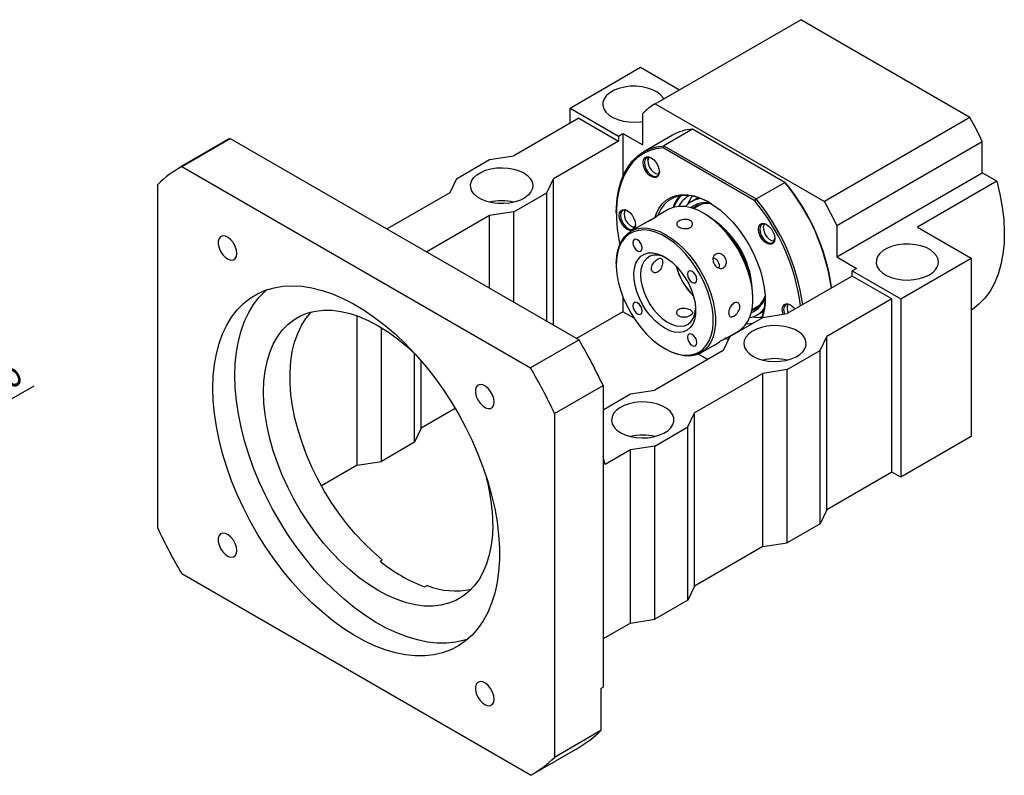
# Model space of a CAD drawing. Header units: millimetres. Extents: x 26 to 291, y 8 to 205.
# Tile 5 of 5: x 179 to 284, y 99 to 180. Entities that reach past the tile are written whole.
import ezdxf

# ---------------------------------------------------------------- set-up
doc = ezdxf.new("R2010")
doc.units = ezdxf.units.MM
doc.layers.add('圖層0', color=7, linetype='Continuous')
doc.styles.add('SLDTEXTSTYLE0', font='TXT', dxfattribs={"width": 0.7})
doc.dimstyles.new('SLDDIMSTYLE4', dxfattribs={"dimtxt": 3.389974, "dimasz": 2.5, "dimexe": 0, "dimexo": 0.0625, "dimgap": 0.847493, "dimtad": 1, "dimlfac": 3, "dimrnd": 1e-09, "dimzin": 12, "dimdsep": 46, "dimtxsty": 'SLDTEXTSTYLE0', "dimblk1": 'NONE', "dimsah": 1, "dimcen": 0, "dimadec": 0, "dimazin": 3, "dimtfac": 1, "dimtmove": 0, "dimatfit": 3, "dimldrblk": 'NONE', "dimfxl": 0, "dimfrac": 2, "dimtolj": 1, "dimtzin": 12, "dimarcsym": 0})

# ---------------------------------------------------------------- blocks, each defined once
blk = doc.blocks.new('_D_11')
at = {"layer": '圖層0', "color": 7}
for q in [(180.68, 140.4), (147.03, 120.97)]:
    blk.add_line((160.02, 128.47), q, dxfattribs=at)
blk.add_solid([(160.02, 128.47), (163.21, 129.71), (162.69, 130.61)], dxfattribs=at)
at = {"layer": '圖層0', "color": 7, "char_height": 3.175, "attachment_point": 1, "rotation": 30, "style": 'SLDTEXTSTYLE0'}
for s, insert in [('45', (175.2, 141.94)), ('%%c', (171.72, 139.93))]:
    blk.add_mtext(s, dxfattribs=dict(at, insert=insert))
blk = doc.blocks.new('_NONE')

msp = doc.modelspace()

# ---------------------------------------------------------------- linework, layer by layer
at = {"color": 7, "linetype": 'Continuous', "lineweight": 25}
for p, q in [((247.0803, 170.5336), (262.6367, 179.5141)), ((280.7229, 169.0732), (262.6367, 179.5141)), ((237.9743, 170.0747), (245.5168, 174.4289)), ((245.5168, 174.4289), (249.6723, 172.0299)), ((247.0803, 170.5336), (265.1665, 160.0927)), ((237.9743, 170.0747), (243.1598, 167.0812)), ((237.9743, 168.4418), (237.9743, 170.0747)), ((245.7525, 166.1287), (245.7525, 169.4779)), ((238.9172, 168.9861), (231.9639, 164.972)), ((238.9172, 168.9861), (243.1598, 166.5368)), ((280.7229, 169.0732), (265.1665, 160.0927)), ((251.0769, 167.8182), (248.0128, 166.0493)), ((260.9342, 162.1277), (251.0769, 167.8182)), ((201.5482, 166.7648), (196.3628, 163.7713)), ((196.468, 163.8314), (201.6535, 166.8249)), ((201.5482, 166.7648), (201.6535, 166.8249)), ((201.6535, 166.8249), (238.9399, 145.2999)), ((243.1598, 166.5368), (236.2066, 162.5228)), ((243.1598, 167.0812), (243.6312, 167.3533)), ((243.1598, 167.0812), (243.1598, 166.5368)), ((243.6312, 167.3533), (243.6312, 162.777)), ((243.6312, 167.3533), (245.7525, 166.1287)), ((248.9228, 167.1713), (245.8587, 165.4024)), ((266.4943, 157.5039), (282.0507, 166.4844)), ((282.0507, 163.1352), (282.0507, 166.4844)), ((248.0128, 166.0493), (247.926, 165.8272)), ((257.7211, 160.1726), (247.926, 165.8272)), ((248.0128, 166.0493), (257.8701, 160.3588)), ((225.8357, 162.5228), (229.3712, 164.5638)), ((229.3712, 164.5638), (231.9639, 164.972)), ((246.3034, 164.4675), (246.3034, 164.4131)), ((196.468, 163.8314), (233.7544, 142.3064)), ((225.8357, 162.5228), (225.1286, 161.0261)), ((235.4995, 161.0261), (236.2066, 162.5228)), ((236.2066, 146.8778), (236.2066, 162.5228)), ((247.0575, 163.1067), (247.1046, 163.0795)), ((257.8701, 160.3588), (260.9342, 162.1277)), ((260.9342, 162.1277), (261.021, 162.0776)), ((266.4943, 154.1547), (282.0507, 163.1352)), ((283.5938, 162.2444), (275.1085, 157.3459)), ((283.5938, 162.2444), (282.0507, 163.1352)), ((193.898, 125.1684), (193.898, 161.9128)), ((225.1286, 161.0261), (218.4135, 157.1495)), ((231.9639, 158.9851), (235.4995, 161.0261)), ((235.4995, 147.286), (235.4995, 161.0261)), ((251.7027, 160.5009), (250.9738, 160.0802)), ((257.7211, 160.1726), (257.8701, 160.3588)), ((231.9639, 158.9851), (229.3712, 158.5769)), ((231.9639, 149.327), (231.9639, 158.9851)), ((248.4846, 159.2205), (247.0704, 158.4041)), ((252.0883, 159.8191), (251.2242, 159.3202)), ((229.3712, 158.5769), (222.6561, 154.7003)), ((229.3712, 150.8238), (229.3712, 158.5769)), ((242.9241, 158.9163), (242.9241, 158.7802)), ((243.7491, 158.821), (243.7491, 158.7666)), ((252.353, 158.7807), (252.2352, 158.8487)), ((245.8994, 157.7281), (244.4777, 156.9074)), ((244.5032, 157.4603), (244.5503, 157.4331)), ((258.6367, 157.3262), (258.6367, 157.2932)), ((266.4943, 157.5039), (266.4943, 154.1547)), ((275.1085, 157.3459), (280.8722, 154.0187)), ((259.0183, 156.3299), (258.9262, 156.4836)), ((259.3908, 155.9869), (259.438, 155.9596)), ((266.4943, 154.1547), (268.6156, 152.9301)), ((273.3297, 149.6645), (280.8722, 154.0187)), ((280.8722, 154.0187), (280.8722, 134.966)), ((242.9241, 153.4735), (242.9241, 153.3375)), ((268.6156, 152.9301), (268.1442, 152.658)), ((268.1442, 152.658), (273.3297, 149.6645)), ((268.1442, 152.1136), (268.1442, 152.658)), ((268.1442, 152.1136), (261.191, 148.0996)), ((272.3869, 149.6644), (268.1442, 152.1136)), ((243.6312, 149.9107), (243.6312, 148.3007)), ((257.5376, 149.6636), (257.5376, 149.7997)), ((272.3869, 149.6644), (265.4337, 145.6504)), ((272.3869, 131.1561), (272.3869, 149.6644)), ((273.3297, 149.6645), (273.3297, 130.6119)), ((257.4404, 148.5524), (258.3045, 149.0512)), ((261.191, 148.7306), (261.191, 148.6976)), ((215.2291, 131.9045), (215.2291, 147.863)), ((243.6312, 148.3007), (238.6865, 145.4462)), ((244.8197, 147.6146), (243.6312, 148.3007)), ((255.0628, 145.6504), (258.5983, 147.6914)), ((257.9732, 147.9555), (258.7021, 148.3763)), ((258.5983, 147.6914), (261.191, 148.0996)), ((217.8218, 132.3127), (217.8218, 146.5985)), ((256.5885, 146.5312), (256.432, 146.5593)), ((238.9399, 145.2999), (233.7544, 142.3064)), ((255.0628, 145.6504), (254.3557, 144.1536)), ((254.5698, 145.4134), (255.984, 146.2298)), ((254.8748, 145.5895), (255.0229, 145.5659)), ((264.7266, 144.1536), (265.4337, 145.6504)), ((265.4337, 127.1421), (265.4337, 145.6504)), ((248.1087, 144.3565), (248.2265, 144.2885)), ((251.9771, 143.9167), (253.3988, 144.7374)), ((221.3573, 134.3537), (221.3573, 143.832)), ((254.3557, 144.1536), (247.0489, 139.9355)), ((251.7006, 143.779), (252.7037, 143.2)), ((252.7037, 143.2), (251.7006, 143.779)), ((261.191, 142.1126), (264.7266, 144.1536)), ((264.7266, 125.6454), (264.7266, 144.1536)), ((222.0644, 135.8505), (222.0644, 143.0452)), ((261.191, 142.1126), (258.5983, 141.7044)), ((261.191, 123.6044), (261.191, 142.1126)), ((258.5983, 141.7044), (251.2915, 137.4863)), ((258.5983, 123.1962), (258.5983, 141.7044)), ((236.3244, 137.4205), (241.5099, 140.414)), ((241.5099, 140.414), (241.5099, 108.1606)), ((241.5099, 137.8265), (244.4562, 139.5273)), ((244.4562, 139.5273), (247.0489, 139.9355)), ((225.7082, 137.954), (222.0644, 135.8505)), ((236.3244, 137.4205), (236.3244, 100.6762)), ((250.5844, 135.9896), (251.2915, 137.4863)), ((251.2915, 118.9781), (251.2915, 137.4863)), ((222.0644, 135.8505), (221.3573, 134.3537)), ((247.0489, 133.9485), (250.5844, 135.9896)), ((250.5844, 117.4813), (250.5844, 135.9896)), ((280.8722, 134.966), (273.3297, 130.6119)), ((221.3573, 134.3537), (217.8218, 132.3127)), ((247.0489, 133.9485), (244.4562, 133.5403)), ((247.0489, 115.4403), (247.0489, 133.9485)), ((241.7456, 131.9756), (241.5099, 132.8193)), ((244.4562, 133.5403), (241.7456, 131.9756)), ((244.4562, 115.0321), (244.4562, 133.5403)), ((215.2291, 131.9045), (211.3978, 129.6928)), ((215.2291, 131.9045), (217.8218, 132.3127)), ((272.3869, 131.1561), (265.4337, 127.1421)), ((273.3297, 130.6119), (272.3869, 131.1561)), ((265.4337, 127.1421), (264.7266, 125.6454)), ((264.7266, 125.6454), (261.191, 123.6044)), ((258.5983, 123.1962), (251.2915, 118.9781)), ((258.5983, 123.1962), (261.191, 123.6044)), ((217.6689, 121.6516), (217.9046, 121.7877)), ((233.7544, 98.7575), (196.468, 120.2825)), ((222.6888, 119.0258), (222.4531, 118.8898)), ((251.2915, 118.9781), (250.5844, 117.4813)), ((250.5844, 117.4813), (247.0489, 115.4403)), ((244.4562, 115.0321), (241.5099, 113.3312)), ((244.4562, 115.0321), (247.0489, 115.4403)), ((241.2742, 108.0246), (241.5099, 108.1606)), ((241.2742, 108.0246), (241.2742, 103.5336)), ((241.2742, 103.5336), (236.3244, 100.6762)), ((233.8597, 98.8176), (238.8094, 101.6751))]:
    msp.add_line(p, q, dxfattribs=at)
at = {"color": 8, "linetype": 'Continuous', "lineweight": 25}
msp.add_line((256.4819, 146.6063), (256.6765, 146.582), dxfattribs=at)
at = {"color": 7, "linetype": 'Continuous', "lineweight": 25, "flags": 128}
for points in [[(247.9902, 171.0589), (247.9329, 171.1554), (247.656, 171.4844), (247.2762, 171.7773), (246.8073, 172.0234), (246.2662, 172.2138), (245.6724, 172.3416), (245.0475, 172.4023), (244.414, 172.3936), (243.7948, 172.3158), (243.2122, 172.1718), (242.6874, 171.9668), (242.2393, 171.7081), (241.8841, 171.4051), (241.6347, 171.0688), (241.5, 170.7113), (241.4849, 170.3456), (241.59, 169.9848), (241.8114, 169.6421), (242.1412, 169.3297), (242.5675, 169.059), (243.0748, 168.8398), (243.6448, 168.6799), (244.2569, 168.5852), (244.889, 168.5591), (245.5183, 168.6026), (245.7525, 168.6372)], [(242.9241, 158.9163), (242.9347, 159.4413), (243.019, 160.4503), (243.1871, 161.3977), (243.4374, 162.2753), (243.7678, 163.0759), (244.1756, 163.7926), (244.6574, 164.4195), (245.2089, 164.9512), (245.8257, 165.3832), (246.5025, 165.7119), (247.2336, 165.9346), (248.0128, 166.0493)], [(247.926, 165.8272), (247.1597, 165.7107), (246.4409, 165.4882), (245.7755, 165.1616), (245.1693, 164.7335), (244.6272, 164.2076), (244.1538, 163.5884), (243.7531, 162.8809), (243.4284, 162.0912), (243.1825, 161.2257), (243.0174, 160.2919), (242.9345, 159.2975), (242.9345, 158.2509), (243.0174, 157.1608), (243.1825, 156.0363), (243.2889, 155.495)], [(245.7848, 164.2498), (245.8275, 164.5363), (245.9514, 164.7456), (246.1443, 164.857), (246.3874, 164.8597), (246.6569, 164.7534), (246.9264, 164.5485), (247.1695, 164.2651), (247.3625, 163.931), (247.4863, 163.5787), (247.529, 163.2429), (247.4863, 162.9563), (247.3625, 162.7471), (247.1695, 162.6357), (246.9264, 162.633), (246.6569, 162.7393), (246.3874, 162.9441), (246.1443, 163.2275), (245.9514, 163.5617), (245.8275, 163.9139), (245.7848, 164.2498)], [(246.6932, 164.7316), (246.5309, 164.7978), (246.2893, 164.8149), (246.0952, 164.7206), (245.9697, 164.5252), (245.9262, 164.2498)], [(245.9262, 164.2498), (245.9697, 163.9242), (246.0952, 163.5838), (246.2893, 163.2655), (246.5309, 163.0036), (246.7938, 162.8267), (247.0495, 162.7538), (247.2704, 162.793), (247.4324, 162.9398), (247.5181, 163.1785), (247.5283, 163.285)], [(246.4262, 164.8186), (246.3635, 164.7191), (246.3044, 164.4585), (246.3362, 164.1399), (246.455, 163.8017), (246.6465, 163.4848), (246.8876, 163.2273), (247.1491, 163.0603), (247.3997, 163.0039), (247.4701, 163.0103)], [(233.0246, 163.1351), (233.4281, 162.853), (233.7318, 162.5319), (233.9247, 162.1835), (234, 161.8202), (233.9548, 161.4553), (233.7907, 161.102), (233.5138, 160.7729), (233.1341, 160.4801), (232.6652, 160.234), (232.1241, 160.0436), (231.5303, 159.9157), (230.9054, 159.8551), (230.2718, 159.8638), (229.6526, 159.9415), (229.0701, 160.0855), (228.5453, 160.2906), (228.0972, 160.5493), (227.742, 160.8522), (227.4925, 161.1885), (227.3578, 161.546), (227.3427, 161.9117), (227.4478, 162.2725), (227.6693, 162.6153), (227.9991, 162.9276), (228.4254, 163.1983), (228.9327, 163.4176), (229.5027, 163.5774), (230.1148, 163.6721), (230.7469, 163.6982), (231.3761, 163.6548), (231.9797, 163.5434), (232.5359, 163.3681), (233.0246, 163.1351)], [(283.5938, 162.2444), (283.9323, 160.8569), (284.1815, 159.492), (284.3397, 158.1595), (284.4056, 156.8693), (284.3788, 155.6306), (284.2595, 154.4526), (284.0486, 153.3437), (283.7475, 152.3122), (283.3585, 151.3654), (282.8845, 150.5103), (282.3288, 149.7531), (281.6955, 149.0993), (280.9893, 148.5538), (280.8722, 148.4783)], [(247.0747, 158.4093), (247.1893, 158.7347), (247.4764, 159.3215), (247.8385, 159.8205), (248.2706, 160.2247), (248.7667, 160.5284), (249.3196, 160.7273), (249.9218, 160.8186), (250.5647, 160.8011), (251.2393, 160.6751), (251.9362, 160.4422), (252.6455, 160.1057), (253.3573, 159.6704), (254.0616, 159.1424), (254.7485, 158.5291), (255.4085, 157.8391), (256.0321, 157.0821), (256.6107, 156.2686), (257.1361, 155.4103), (257.601, 154.519), (257.9988, 153.6073), (258.324, 152.6879), (258.5719, 151.7739), (258.7392, 150.8781), (258.8234, 150.0129), (258.8234, 149.1905), (258.7392, 148.4226), (258.5719, 147.7198), (258.5549, 147.6664)], [(252.8838, 159.9709), (252.7668, 160.0357), (252.0714, 160.3656), (251.3882, 160.5939), (250.7269, 160.7175), (250.0966, 160.7346), (249.5062, 160.6451), (248.9641, 160.4501), (248.4778, 160.1523), (248.0541, 159.7561), (247.6991, 159.2669), (247.4176, 158.6915), (247.3754, 158.5802)], [(243.2305, 158.6033), (243.2732, 158.8899), (243.3971, 159.0991), (243.59, 159.2105), (243.8331, 159.2132), (244.1026, 159.1069), (244.3721, 158.9021), (244.6152, 158.6187), (244.8081, 158.2845), (244.932, 157.9323), (244.9747, 157.5964), (244.932, 157.3098), (244.8081, 157.1006), (244.8022, 157.0947)], [(244.1388, 159.0851), (243.9766, 159.1513), (243.735, 159.1684), (243.5409, 159.0742), (243.4153, 158.8787), (243.3719, 158.6033)], [(243.8719, 159.1721), (243.7945, 159.0382), (243.7491, 158.7666), (243.7945, 158.4424), (243.9255, 158.1049), (244.1262, 157.7946), (244.3723, 157.549), (244.6343, 157.3978), (244.8804, 157.3592), (244.9158, 157.3639)], [(252.2343, 158.8492), (251.5697, 159.1847), (250.9155, 159.4182), (250.2821, 159.5462), (249.6794, 159.5666), (249.1171, 159.4792), (248.604, 159.2852), (248.4846, 159.2205)], [(244.6232, 156.9914), (244.6152, 156.9892), (244.3721, 156.9865), (244.1026, 157.0928), (243.8331, 157.2977), (243.59, 157.581), (243.3971, 157.9152), (243.2732, 158.2675), (243.2305, 158.6033)], [(243.3719, 158.6033), (243.4153, 158.2778), (243.5409, 157.9374), (243.735, 157.619), (243.9766, 157.3572), (244.2395, 157.1802), (244.4952, 157.1074), (244.7161, 157.1465), (244.8781, 157.2934), (244.9638, 157.532), (244.974, 157.6385)], [(255.984, 146.2298), (256.3206, 146.4626), (256.7121, 146.8588), (257.0329, 147.3475), (257.2781, 147.921), (257.4437, 148.5703), (257.5272, 149.2852), (257.5272, 150.0542), (257.4437, 150.8654), (257.2781, 151.7059), (257.0329, 152.5625), (256.7121, 153.4217), (256.3206, 154.2698), (255.8647, 155.0937), (255.3515, 155.8801), (254.7892, 156.6168), (254.1866, 157.2922), (253.5532, 157.8955), (252.899, 158.4172), (252.2343, 158.8492)], [(242.9241, 153.4735), (242.9346, 153.852), (243.018, 154.5669), (243.1837, 155.2161), (243.4288, 155.7897), (243.7497, 156.2784), (244.1411, 156.6746), (244.597, 156.972), (245.1102, 157.166), (245.6725, 157.2535), (246.2751, 157.233), (246.9085, 157.105), (247.5627, 156.8715), (248.2274, 156.5361), (248.8921, 156.1041), (249.5463, 155.5823), (250.1797, 154.979), (250.7823, 154.3037), (251.3446, 153.567), (251.8578, 152.7805), (252.3137, 151.9567), (252.7051, 151.1085), (253.026, 150.2494), (253.2711, 149.3928), (253.4368, 148.5522), (253.5202, 147.7411), (253.5202, 146.972), (253.4368, 146.2572), (253.2711, 145.6079), (253.026, 145.0344), (252.7051, 144.5456), (252.3137, 144.1494), (251.8578, 143.852), (251.3446, 143.658), (250.7823, 143.5706), (250.1797, 143.591), (249.5463, 143.719), (248.8921, 143.9525), (248.2274, 144.288), (248.2274, 144.288)], [(248.1095, 144.356), (248.7726, 144.0224), (249.4249, 143.7925), (250.0555, 143.6703), (250.6541, 143.6576), (251.211, 143.7547), (251.717, 143.96), (252.1637, 144.2701), (252.5438, 144.68), (252.8512, 145.1829), (253.0807, 145.7705), (253.2285, 146.4332), (253.2923, 147.1601), (253.271, 147.9393), (253.165, 148.758), (252.9759, 149.6027), (252.707, 150.4596), (252.3625, 151.3146), (251.9482, 152.1537), (251.4709, 152.963), (250.9384, 153.7294), (250.3594, 154.4401), (249.7435, 155.0836), (249.1008, 155.6493), (248.4418, 156.1279), (247.7773, 156.5114), (247.1183, 156.7938), (246.4756, 156.9702), (245.8597, 157.0378), (245.2807, 156.9955), (244.7482, 156.844), (244.2709, 156.5857), (243.8566, 156.225), (243.5121, 155.7677), (243.2432, 155.2213), (243.0541, 154.5949), (242.9481, 153.8986), (242.9268, 153.144), (242.9906, 152.3434), (243.1384, 151.51), (243.3679, 150.6574), (243.6752, 149.7997), (244.0554, 148.951), (244.5021, 148.1251), (245.0081, 147.3356), (245.565, 146.5955), (246.1636, 145.917), (246.7942, 145.3112), (247.4464, 144.788), (248.1095, 144.356)], [(258.1182, 157.1299), (258.1608, 157.4165), (258.2847, 157.6257), (258.4776, 157.7371), (258.7208, 157.7398), (258.9903, 157.6335), (259.2597, 157.4286), (259.5029, 157.1453), (259.6958, 156.8111), (259.8197, 156.4588), (259.8624, 156.123), (259.8197, 155.8364), (259.6958, 155.6272), (259.5029, 155.5158), (259.2597, 155.5131), (258.9903, 155.6194), (258.7208, 155.8242), (258.4776, 156.1076), (258.2847, 156.4418), (258.1608, 156.7941), (258.1182, 157.1299)], [(259.0265, 157.6117), (258.8642, 157.6779), (258.6226, 157.695), (258.4286, 157.6007), (258.303, 157.4053), (258.2596, 157.1299)], [(258.2596, 157.1299), (258.303, 156.8043), (258.4286, 156.4639), (258.6226, 156.1456), (258.8642, 155.8837), (259.1271, 155.7068), (259.3829, 155.634), (259.6037, 155.6731), (259.7658, 155.8199), (259.8514, 156.0586), (259.8616, 156.1651)], [(258.7596, 157.6987), (258.6822, 157.5648), (258.6367, 157.2932)], [(258.6367, 157.2932), (258.6822, 156.969), (258.8132, 156.6315), (259.0138, 156.3212), (259.26, 156.0756), (259.5219, 155.9244), (259.7681, 155.8858), (259.8035, 155.8905)], [(202.363, 154.5319), (202.3185, 154.8985), (202.1889, 155.284), (201.9858, 155.654), (201.7272, 155.9757), (201.4361, 156.2205), (201.1383, 156.3666), (200.8604, 156.4011), (200.6269, 156.3209), (200.4587, 156.1331), (200.3707, 155.8544), (200.3707, 155.5096), (200.4587, 155.1293), (200.6269, 154.7473), (200.8604, 154.3975), (201.1383, 154.1111), (201.4361, 153.9134), (201.7272, 153.8221), (201.9858, 153.8452), (202.1889, 153.9807), (202.3185, 154.2166), (202.363, 154.5319)], [(245.1929, 155.981), (244.9989, 156.0484), (244.8345, 156.0165), (244.7247, 155.89), (244.6861, 155.6883), (244.7247, 155.4421), (244.8345, 155.1889), (244.9989, 154.9671), (245.1929, 154.8106), (245.3868, 154.7432), (245.5512, 154.7751), (245.6611, 154.9016), (245.6996, 155.1033), (245.6611, 155.3495), (245.5512, 155.6027), (245.3868, 155.8245), (245.1929, 155.981)], [(276.3938, 152.2498), (276.7973, 152.5319), (277.101, 152.853), (277.2939, 153.2014), (277.3692, 153.5647), (277.324, 153.9296), (277.16, 154.2829), (276.8831, 154.612), (276.5033, 154.9049), (276.0344, 155.1509), (275.4933, 155.3413), (274.8995, 155.4692), (274.2746, 155.5298), (273.6411, 155.5211), (273.0218, 155.4434), (272.4393, 155.2994), (271.9145, 155.0943), (271.4664, 154.8356), (271.1112, 154.5327), (270.8617, 154.1964), (270.727, 153.8389), (270.7119, 153.4732), (270.817, 153.1124), (271.0385, 152.7696), (271.3683, 152.4573), (271.7946, 152.1866), (272.3019, 151.9673), (272.8719, 151.8075), (273.484, 151.7128), (274.1161, 151.6867), (274.7453, 151.7301), (275.349, 151.8415), (275.9052, 152.0169), (276.3938, 152.2498)], [(248.1095, 146.5335), (247.5802, 146.8884), (247.0646, 147.3328), (246.576, 147.8552), (246.1272, 148.4421), (245.7297, 149.0782), (245.3938, 149.7471), (245.1283, 150.4315), (244.94, 151.1136), (244.8338, 151.7757), (244.8124, 152.4008), (244.8764, 152.9726), (245.0241, 153.4764), (245.2518, 153.899), (245.5535, 154.2295), (245.9213, 154.4594), (246.3459, 154.5827), (246.8161, 154.5963), (247.3198, 154.4997), (247.844, 154.2954), (248.3751, 153.9889), (248.8992, 153.5879), (249.403, 153.1029), (249.8732, 152.5465), (250.2977, 151.933), (250.6656, 151.2783), (250.9673, 150.5995), (251.1949, 149.9141), (251.3427, 149.2397), (251.4067, 148.594), (251.3853, 147.9936), (251.2791, 147.4541), (251.0908, 146.9894), (250.8253, 146.6116), (250.4894, 146.3305), (250.0919, 146.1533), (249.6431, 146.0847), (249.1545, 146.1263), (248.6389, 146.2772), (248.1095, 146.5335)], [(248.2918, 154.0435), (247.8424, 154.2323), (247.3646, 154.3392), (246.9183, 154.337), (246.5166, 154.2258), (246.1708, 154.0088), (245.891, 153.6922), (245.6851, 153.2852), (245.5592, 152.7995), (245.5168, 152.2489)], [(251.0262, 152.6135), (250.8323, 152.6809), (250.6679, 152.6489), (250.558, 152.5225), (250.5194, 152.3208), (250.558, 152.0746), (250.6679, 151.8214), (250.8323, 151.5996), (251.0262, 151.4431), (251.2201, 151.3757), (251.3845, 151.4076), (251.4944, 151.5341), (251.533, 151.7357), (251.4944, 151.982), (251.3845, 152.2352), (251.2201, 152.457), (251.0262, 152.6135)], [(245.5168, 152.2489), (245.5592, 151.6495), (245.6851, 151.0184), (245.891, 150.3737), (246.1708, 149.734), (246.5166, 149.1178), (246.9183, 148.5427), (247.3646, 148.0253), (247.8424, 147.5805), (248.3381, 147.2211), (248.8373, 146.9574), (249.3258, 146.7969), (249.7895, 146.7444), (250.2151, 146.8013), (250.5902, 146.966), (250.9041, 147.2337), (251.1478, 147.5968), (251.3143, 148.0448), (251.3988, 148.5648), (251.4044, 148.6518)], [(199.7906, 140.1389), (199.8324, 141.4213), (199.9577, 142.6484), (200.1658, 143.8135), (200.4554, 144.9103), (200.8251, 145.9326), (201.2729, 146.875), (201.7962, 147.7324), (202.3923, 148.4999), (203.0578, 149.1735), (203.7891, 149.7494), (204.5823, 150.2245), (205.433, 150.5963), (206.3366, 150.8626), (207.288, 151.022), (208.2822, 151.0737), (209.3137, 151.0174), (210.3769, 150.8534), (211.4659, 150.5825), (212.5748, 150.2063), (213.6976, 149.7268), (214.8281, 149.1466), (215.9602, 148.4689), (217.0876, 147.6974), (218.2042, 146.8364), (219.3039, 145.8904), (220.3807, 144.8648), (221.4288, 143.765), (222.4423, 142.5971), (223.4158, 141.3674), (224.344, 140.0828), (225.2217, 138.7502), (226.0442, 137.3768), (226.807, 135.9702), (227.5059, 134.5381), (228.1371, 133.0883), (228.6972, 131.6286), (229.183, 130.1672), (229.5921, 128.7119), (229.922, 127.2707), (230.171, 125.8515), (230.3378, 124.462), (230.4214, 123.1098), (230.4214, 121.8023), (230.3378, 120.5467), (230.171, 119.3498), (229.922, 118.2181), (229.5921, 117.1578), (229.183, 116.1748), (228.6972, 115.2743), (228.1371, 114.4613), (227.5059, 113.7402), (226.807, 113.1151), (226.0442, 112.5892), (225.2217, 112.1655), (224.344, 111.8462), (223.4158, 111.6332), (222.4423, 111.5275), (221.4288, 111.5299), (220.3807, 111.6401), (219.3039, 111.8577), (218.2042, 112.1815), (217.0876, 112.6096), (215.9602, 113.1398), (214.8281, 113.7692), (213.6976, 114.4943), (212.5748, 115.3111), (211.4659, 116.2152), (210.3769, 117.2017), (209.3137, 118.2652), (208.2822, 119.3998), (207.288, 120.5994), (206.3366, 121.8574), (205.433, 123.1669), (204.5823, 124.5208), (203.7891, 125.9117), (203.0578, 127.3321), (202.3923, 128.774), (201.7962, 130.2297), (201.2729, 131.6913), (200.8251, 133.1507), (200.4554, 134.5999), (200.1658, 136.0311), (199.9577, 137.4364), (199.8324, 138.8082), (199.7906, 140.1389)], [(202.1476, 141.4996), (202.1894, 142.782), (202.3147, 144.0091), (202.5228, 145.1742), (202.8125, 146.2709), (203.1822, 147.2933), (203.6299, 148.2357), (204.1532, 149.093), (204.7493, 149.8606), (205.4148, 150.5342), (205.5216, 150.6279)], [(229.7248, 125.5796), (229.6829, 124.435), (229.5576, 123.3465), (229.3497, 122.3217), (229.0607, 121.3674), (228.6924, 120.4902), (228.2475, 119.6961), (227.729, 118.9906), (227.1404, 118.3784), (226.4857, 117.8637), (225.7694, 117.45), (224.9964, 117.1403), (224.1719, 116.9365), (223.3017, 116.84), (222.3916, 116.8516), (221.4479, 116.9712), (220.477, 117.1979), (219.4856, 117.5302), (218.4804, 117.9658), (217.4682, 118.5018), (216.4561, 119.1344), (215.4509, 119.8594), (214.4595, 120.6718), (213.4886, 121.5661), (212.5449, 122.5361), (211.6348, 123.5752), (210.7646, 124.6764), (209.9401, 125.832), (209.1671, 127.0343), (208.4508, 128.275), (207.7961, 129.5456), (207.2075, 130.8374), (206.689, 132.1416), (206.2441, 133.4494), (205.8758, 134.7517), (205.5868, 136.0397), (205.3789, 137.3046), (205.2536, 138.5377), (205.2117, 139.7307), (205.2536, 140.8753), (205.3789, 141.9637), (205.5868, 142.9886), (205.8758, 143.9429), (206.2441, 144.8201), (206.689, 145.6142), (207.2075, 146.3197), (207.7961, 146.9319), (208.4508, 147.4466), (209.1671, 147.8602), (209.9401, 148.17), (210.7646, 148.3738), (211.6348, 148.4702), (212.5449, 148.4586), (213.4886, 148.3391), (214.4595, 148.1124), (215.4509, 147.7801), (216.4561, 147.3445), (217.4682, 146.8085), (218.4804, 146.1759), (219.4856, 145.4509), (220.477, 144.6385), (221.4453, 143.7468)], [(245.1929, 149.2449), (244.9989, 149.3123), (244.8345, 149.2803), (244.7247, 149.1539), (244.6861, 148.9522), (244.7247, 148.706), (244.8345, 148.4528), (244.9989, 148.231), (245.1929, 148.0745), (245.3868, 148.0071), (245.5512, 148.039), (245.6611, 148.1655), (245.6996, 148.3671), (245.6611, 148.6133), (245.5512, 148.8666), (245.3868, 149.0884), (245.1929, 149.2449)], [(260.6725, 148.5343), (260.7152, 148.8208), (260.839, 149.0301), (261.032, 149.1415), (261.2751, 149.1442), (261.5446, 149.0379), (261.8141, 148.833), (262.0317, 148.5849)], [(260.764, 148.0324), (260.7152, 148.1984), (260.6725, 148.5343)], [(261.5808, 149.0161), (261.4186, 149.0823), (261.177, 149.0994), (260.9829, 149.0051), (260.8573, 148.8097), (260.8139, 148.5343)], [(260.8139, 148.5343), (260.8573, 148.2087), (260.9045, 148.0545)], [(261.3139, 149.1031), (261.2365, 148.9692), (261.191, 148.6976)], [(261.191, 148.6976), (261.2365, 148.3734), (261.307, 148.1666)], [(217.9046, 121.7877), (216.9167, 122.6347), (215.952, 123.5618), (215.0172, 124.5627), (214.1188, 125.6305), (213.2628, 126.7578), (212.4553, 127.937), (211.7016, 129.1598), (211.0071, 130.4179), (210.3765, 131.7026), (209.8142, 133.0052), (209.3239, 134.3165), (208.9091, 135.6276), (208.5727, 136.9296), (208.3169, 138.2133), (208.1435, 139.4701), (208.0537, 140.6912), (208.0481, 141.8682), (208.1268, 142.9932), (208.2892, 144.0582), (208.5342, 145.056), (208.8601, 145.9798), (209.2646, 146.8231), (209.7451, 147.5802), (210.2981, 148.2459), (210.3326, 148.2819)], [(257.5376, 143.5413), (258.0263, 143.3084), (258.5825, 143.1331), (259.1861, 143.0217), (259.8153, 142.9783), (260.4474, 143.0044), (261.0595, 143.0991), (261.6295, 143.2589), (262.1369, 143.4781), (262.5631, 143.7488), (262.893, 144.0612), (263.1144, 144.404), (263.2195, 144.7647), (263.2044, 145.1305), (263.0697, 145.4879), (262.8203, 145.8242), (262.4651, 146.1272), (262.017, 146.3859), (261.4922, 146.5909), (260.9096, 146.7349), (260.2904, 146.8127), (259.6569, 146.8214), (259.0319, 146.7607), (258.4382, 146.6329), (257.8971, 146.4425), (257.4282, 146.1964), (257.0484, 145.9035), (256.7715, 145.5745), (256.6075, 145.2211), (256.5623, 144.8562), (256.6375, 144.493), (256.8305, 144.1445), (257.1342, 143.8234), (257.5376, 143.5413)], [(256.8326, 147.0196), (257.188, 147.0319), (257.5531, 147.088)], [(251.0262, 145.8774), (250.8323, 145.9448), (250.6679, 145.9128), (250.558, 145.7864), (250.5194, 145.5847), (250.558, 145.3385), (250.6679, 145.0852), (250.8323, 144.8635), (251.0262, 144.707), (251.2201, 144.6396), (251.3845, 144.6715), (251.4944, 144.798), (251.533, 144.9996), (251.4944, 145.2458), (251.3845, 145.4991), (251.2201, 145.7209), (251.0262, 145.8774)], [(254.921, 145.3503), (254.7485, 145.3791), (254.5731, 145.4153)], [(227.0579, 113.3218), (226.701, 113.2069), (225.7729, 112.9939), (224.7994, 112.8882), (223.7858, 112.8905), (222.7378, 113.0008), (221.6609, 113.2184), (220.5612, 113.5422), (219.4446, 113.9703), (218.3172, 114.5005), (217.1851, 115.1299), (216.0546, 115.855), (214.9319, 116.6718), (213.8229, 117.5759), (212.7339, 118.5624), (211.6707, 119.6258), (210.6392, 120.7605), (209.645, 121.96), (208.6936, 123.218), (207.79, 124.5276), (206.9393, 125.8815), (206.1462, 127.2724), (205.4148, 128.6927), (204.7493, 130.1347), (204.1532, 131.5904), (203.6299, 133.052), (203.1822, 134.5113), (202.8125, 135.9606), (202.5228, 137.3918), (202.3147, 138.7971), (202.1894, 140.1688), (202.1476, 141.4996)], [(229.863, 138.6565), (229.8185, 139.0231), (229.6889, 139.4086), (229.4858, 139.7786), (229.2272, 140.1003), (228.9361, 140.3451), (228.6383, 140.4912), (228.3604, 140.5257), (228.1269, 140.4455), (227.9587, 140.2577), (227.8707, 139.979), (227.8707, 139.6342), (227.9587, 139.2539), (228.1269, 138.8719), (228.3604, 138.5221), (228.6383, 138.2357), (228.9361, 138.038), (229.2272, 137.9467), (229.4858, 137.9698), (229.6889, 138.1053), (229.8185, 138.3412), (229.863, 138.6565)], [(243.3955, 135.3773), (243.8842, 135.1443), (244.4404, 134.969), (245.044, 134.8576), (245.6732, 134.8142), (246.3053, 134.8403), (246.9174, 134.935), (247.4874, 135.0948), (247.9947, 135.3141), (248.421, 135.5847), (248.7508, 135.8971), (248.9723, 136.2399), (249.0774, 136.6007), (249.0623, 136.9664), (248.9276, 137.3239), (248.6781, 137.6602), (248.3229, 137.9631), (247.8748, 138.2218), (247.35, 138.4268), (246.7675, 138.5709), (246.1482, 138.6486), (245.5147, 138.6573), (244.8898, 138.5967), (244.296, 138.4688), (243.7549, 138.2784), (243.286, 138.0323), (242.9062, 137.7395), (242.6294, 137.4104), (242.4653, 137.057), (242.4201, 136.6921), (242.4954, 136.3289), (242.6883, 135.9804), (242.992, 135.6594), (243.3955, 135.3773)], [(202.363, 122.7759), (202.3185, 123.1425), (202.1889, 123.528), (201.9858, 123.898), (201.7272, 124.2197), (201.4361, 124.4645), (201.1383, 124.6106), (200.8604, 124.6451), (200.6269, 124.5649), (200.4587, 124.3771), (200.3707, 124.0984), (200.3707, 123.7536), (200.4587, 123.3733), (200.6269, 122.9913), (200.8604, 122.6415), (201.1383, 122.3551), (201.4361, 122.1574), (201.7272, 122.0661), (201.9858, 122.0892), (202.1889, 122.2247), (202.3185, 122.4606), (202.363, 122.7759)], [(229.863, 106.9005), (229.8185, 107.2671), (229.6889, 107.6526), (229.4858, 108.0226), (229.2272, 108.3443), (228.9361, 108.5891), (228.6383, 108.7352), (228.3604, 108.7697), (228.1269, 108.6895), (227.9587, 108.5017), (227.8707, 108.223), (227.8707, 107.8782), (227.9587, 107.4979), (228.1269, 107.1159), (228.3604, 106.7661), (228.6383, 106.4797), (228.9361, 106.282), (229.2272, 106.1907), (229.4858, 106.2138), (229.6889, 106.3493), (229.8185, 106.5852), (229.863, 106.9005)]]:
    msp.add_lwpolyline(points, dxfattribs=at)
at = {"color": 7, "linetype": 'Continuous', "lineweight": 25}
for centre, radius, start, end in [((250.2112, 165.2331), 6.1561, 120.569246, 136.407889), ((253.9168, 153.6893), 30.9068, 24.455644, 29.851222), ((251.4084, 162.8044), 5.0247, 93.782735, 119.648365), ((202.7286, 152.7648), 12.7147, 119.497709, 133.988715), ((243.4353, 147.6557), 22.7079, 8.03513, 39.591582), ((243.7308, 147.8248), 22.4074, 7.823366, 39.499657), ((230.6676, 154.5983), 5.5637, 76.369212, 103.630788), ((252.5441, 158.2841), 3.7347, 140.166062, 161.910567), ((252.0346, 158.2751), 2.7593, 117.531709, 152.236724), ((252.1821, 157.9918), 2.4116, 94.446484, 140.069819), ((253.7232, 158.5952), 3.3799, 142.154123, 159.6307), ((240.4431, 145.9271), 22.3934, 7.713166, 39.505194), ((240.3712, 145.8868), 22.7079, 8.03513, 39.591582), ((238.3604, 144.7088), 30.9068, 24.455644, 29.851222), ((252.6096, 157.4748), 2.4003, 77.360047, 128.391158), ((246.3456, 149.3256), 11.2021, 2.425618, 57.574382), ((246.8797, 149.634), 10.6231, 12.315712, 47.67891), ((246.329, 149.3161), 11.2142, 18.01156, 41.983061), ((253.0197, 153.1793), 0.9332, 345.725943, 73.774586), ((255.9852, 154.8905), 6.8762, 194.347883, 225.646738), ((256.1335, 154.9761), 7.0275, 194.925252, 225.069371), ((256.4938, 150.7133), 2.4513, 292.170879, 342.067177), ((252.94, 149.6238), 5.8938, 340.186036, 0.392481), ((256.769, 150.0462), 2.4117, 279.925569, 325.530288), ((258.0627, 151.1114), 3.412, 260.446654, 277.757775), ((183.1216, 112.8204), 64.5802, 25.294869, 30.194228), ((259.8947, 137.7258), 5.5638, 76.369295, 103.630705), ((177.9361, 109.8269), 64.5802, 25.294869, 30.194228), ((245.7525, 129.5618), 5.5637, 76.369144, 103.630901), ((209.3396, 125.3942), 20.386, 0.521043, 14.656924), ((252.2863, 152.762), 64.5802, 205.294869, 210.194228), ((228.0731, 134.1496), 16.2618, 230.223467, 249.781909), ((225.6633, 126.6853), 8.2168, 248.776658, 282.43239), ((232.4389, 112.6871), 12.722, 300.049902, 313.98674), ((227.4939, 109.8241), 12.7147, 299.497709, 313.988715)]:
    msp.add_arc(centre, radius, start, end, dxfattribs=at)
at = {"color": 8, "linetype": 'Continuous', "lineweight": 25}
for centre, radius, start, end in [((252.2432, 158.2628), 3.4025, 133.876398, 159.336542), ((252.4511, 157.4539), 2.5033, 77.040511, 128.185827), ((247.8094, 150.1707), 9.6708, 4.689869, 55.304754), ((256.4508, 150.5361), 2.4873, 291.631925, 343.130987)]:
    msp.add_arc(centre, radius, start, end, dxfattribs=at)
at = {"color": 7, "linetype": 'Continuous', "lineweight": 25}
for points, knots in [([(246.3052, 164.5069), (246.3121, 164.6191), (246.3192, 164.7345), (246.3669, 164.814), (246.3683, 164.8162)], [0, 0, 0, 0, 0.97211128, 1, 1, 1, 1]), ([(246.4047, 164.808), (246.3777, 164.7685), (246.3229, 164.6886), (246.3111, 164.5679), (246.3052, 164.5069)], [0, 0, 0, 0, 0.49430792, 1, 1, 1, 1]), ([(246.3052, 164.5069), (246.3125, 164.5569), (246.3294, 164.6726), (246.3795, 164.7585), (246.4079, 164.8073)], [0, 0, 0, 0, 0.43239519, 1, 1, 1, 1]), ([(246.9208, 158.2642), (246.8497, 158.2243), (246.7075, 158.1447), (246.4523, 158.0144), (246.2069, 157.8911), (246.0088, 157.79), (245.9309, 157.745), (245.9, 157.7271)], [0, 0, 0, 0, 0.21403487, 0.42803986, 0.64287423, 0.85825868, 1, 1, 1, 1]), ([(246.4985, 158.0385), (246.5632, 158.0808), (246.7068, 158.1745), (246.9091, 158.3069), (247.0807, 158.4121), (247.1896, 158.4688), (247.224, 158.4725), (247.1767, 158.4264), (247.0668, 158.3504), (246.9624, 158.2888), (246.9208, 158.2642)], [0, 0, 0, 0, 0.109920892, 0.24390493, 0.377591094, 0.510560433, 0.643505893, 0.777154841, 0.911148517, 1, 1, 1, 1]), ([(249.6298, 157.3457), (249.5691, 157.3875), (249.4476, 157.4711), (249.3711, 157.6217), (249.3859, 157.7745), (249.4974, 157.9198), (249.691, 158.0432), (249.9445, 158.1315), (250.23, 158.173), (250.5164, 158.1584), (250.771, 158.0846), (250.9642, 157.9581), (251.0751, 157.7938), (251.0918, 157.6128), (251.0116, 157.4396), (250.8433, 157.298), (250.6069, 157.2059), (250.3286, 157.1713), (250.0398, 157.1947), (249.7977, 157.2595), (249.6777, 157.3211), (249.6298, 157.3457)], [0, 0, 0, 0, 0.05345476, 0.10690113, 0.1605615, 0.21436619, 0.2679368, 0.32126003, 0.37470788, 0.42845742, 0.48221734, 0.53568104, 0.58900453, 0.64255713, 0.69635783, 0.75003541, 0.80340968, 0.85677336, 0.91043475, 0.96423928, 1, 1, 1, 1]), ([(244.5632, 157.4369), (244.5889, 157.419), (244.7026, 157.34), (244.8237, 157.3047), (244.894, 157.3249), (244.8948, 157.3252)], [0, 0, 0, 0, 0.22386159, 0.99132971, 1, 1, 1, 1]), ([(258.7476, 157.7267), (258.7244, 157.6895), (258.6809, 157.6196), (258.6479, 157.4857), (258.6339, 157.3885), (258.6374, 157.3315), (258.6377, 157.3262)], [0, 0, 0, 0, 0.3512092, 0.65997705, 0.96874509, 1, 1, 1, 1]), ([(247.8856, 153.6164), (247.8805, 153.689), (247.8702, 153.8342), (247.788, 153.9707), (247.6595, 154.0302), (247.486, 154.0039), (247.2843, 153.899), (247.0775, 153.7298), (246.8901, 153.5126), (246.7479, 153.2643), (246.6757, 153.0095), (246.686, 152.7777), (246.7747, 152.5942), (246.9279, 152.4791), (247.1244, 152.4503), (247.3344, 152.5169), (247.5295, 152.6707), (247.6918, 152.8921), (247.81, 153.1555), (247.8754, 153.4108), (247.8826, 153.5547), (247.8856, 153.6164)], [0, 0, 0, 0, 0.05293693, 0.10584864, 0.15942603, 0.21350244, 0.2668368, 0.31933892, 0.37221898, 0.42608612, 0.48003243, 0.53303994, 0.58555849, 0.63874863, 0.69277727, 0.74650508, 0.79922122, 0.85180836, 0.90532964, 0.95941112, 1, 1, 1, 1]), ([(254.3743, 152.999), (254.3042, 152.9691), (254.1641, 152.9094), (253.9241, 152.9356), (253.6927, 153.0451), (253.4895, 153.2324), (253.3371, 153.4727), (253.2519, 153.7386), (253.2444, 154.0018), (253.3181, 154.2349), (253.468, 154.4126), (253.6779, 154.515), (253.9235, 154.5314), (254.1763, 154.4589), (254.4056, 154.3034), (254.5825, 154.081), (254.686, 153.8173), (254.7064, 153.5418), (254.6427, 153.2872), (254.522, 153.101), (254.4164, 153.0281), (254.3743, 152.999)], [0, 0, 0, 0, 0.05346259, 0.10691772, 0.16058002, 0.21437972, 0.26795467, 0.32129537, 0.37475351, 0.42849928, 0.48225817, 0.53572899, 0.58906349, 0.64262249, 0.6964187, 0.75009531, 0.80348411, 0.85686331, 0.91052498, 0.96432506, 1, 1, 1, 1]), ([(249.6298, 147.8194), (249.7031, 147.7861), (249.8497, 147.7197), (250.1293, 147.6972), (250.4169, 147.7296), (250.6867, 147.8113), (250.9037, 147.9252), (251.0447, 148.0563), (251.0967, 148.1954), (251.0532, 148.3364), (250.9163, 148.4705), (250.7038, 148.5855), (250.4412, 148.6686), (250.1547, 148.7067), (249.8739, 148.6868), (249.6331, 148.6025), (249.4611, 148.462), (249.3737, 148.2838), (249.3811, 148.093), (249.4723, 147.9282), (249.5826, 147.852), (249.6298, 147.8194)], [0, 0, 0, 0, 0.05293704, 0.10584825, 0.15942628, 0.21350263, 0.26683601, 0.31933897, 0.37221822, 0.42608586, 0.48003211, 0.53303957, 0.58555807, 0.63874816, 0.69277675, 0.74650542, 0.79922059, 0.85180851, 0.90532973, 0.95941116, 1, 1, 1, 1]), ([(254.9331, 148.1601), (254.939, 148.2421), (254.9506, 148.4061), (255.0428, 148.6789), (255.1826, 148.9316), (255.3642, 149.1375), (255.5679, 149.2698), (255.7711, 149.3141), (255.9497, 149.2673), (256.0803, 149.1362), (256.1437, 148.9371), (256.1307, 148.6946), (256.0439, 148.436), (255.8955, 148.1875), (255.7053, 147.9747), (255.4986, 147.8202), (255.3006, 147.741), (255.1315, 147.7456), (255.0074, 147.8365), (254.9424, 147.9851), (254.9358, 148.1102), (254.9331, 148.1601)], [0, 0, 0, 0, 0.05345476, 0.10690113, 0.1605615, 0.21436619, 0.2679368, 0.32126003, 0.37470788, 0.42845742, 0.48221734, 0.53568104, 0.58900453, 0.64255713, 0.69635783, 0.75003541, 0.80340968, 0.85677336, 0.91043475, 0.96423928, 1, 1, 1, 1]), ([(261.3019, 149.1311), (261.2787, 149.0939), (261.2352, 149.024), (261.2022, 148.89), (261.1882, 148.7929), (261.1917, 148.7359), (261.192, 148.7306)], [0, 0, 0, 0, 0.35120855, 0.65997695, 0.96874521, 1, 1, 1, 1]), ([(253.3982, 144.7384), (253.4121, 144.746), (253.4667, 144.7761), (253.6229, 144.8761), (253.8437, 145.0208), (254.0834, 145.1775), (254.3119, 145.3196), (254.5056, 145.4293), (254.6429, 145.4949), (254.7054, 145.5122), (254.6895, 145.4861), (254.6096, 145.4376), (254.5698, 145.4134)], [0, 0, 0, 0, 0.03632153, 0.14294769, 0.24980862, 0.35724451, 0.46470662, 0.57159291, 0.67820668, 0.78526922, 0.89280594, 1, 1, 1, 1])]:
    msp.add_open_spline(points, degree=3, knots=knots, dxfattribs=at)

# ---------------------------------------------------------------- dimensions: what is measured, and where the dimension line sits
at = {"layer": '圖層0', "color": 7}
dim = msp.add_diameter_dim_2p(p1=(147.0276, 120.9652), p2=(160.018, 128.4652), dimstyle='SLDDIMSTYLE4', dxfattribs=at)
dim.commit()
dim.dimension.update_dxf_attribs({"geometry": '_D_11', "text_midpoint": (177.3211, 138.4551), "dimtype": 163})

doc.saveas('drawing.dxf')
